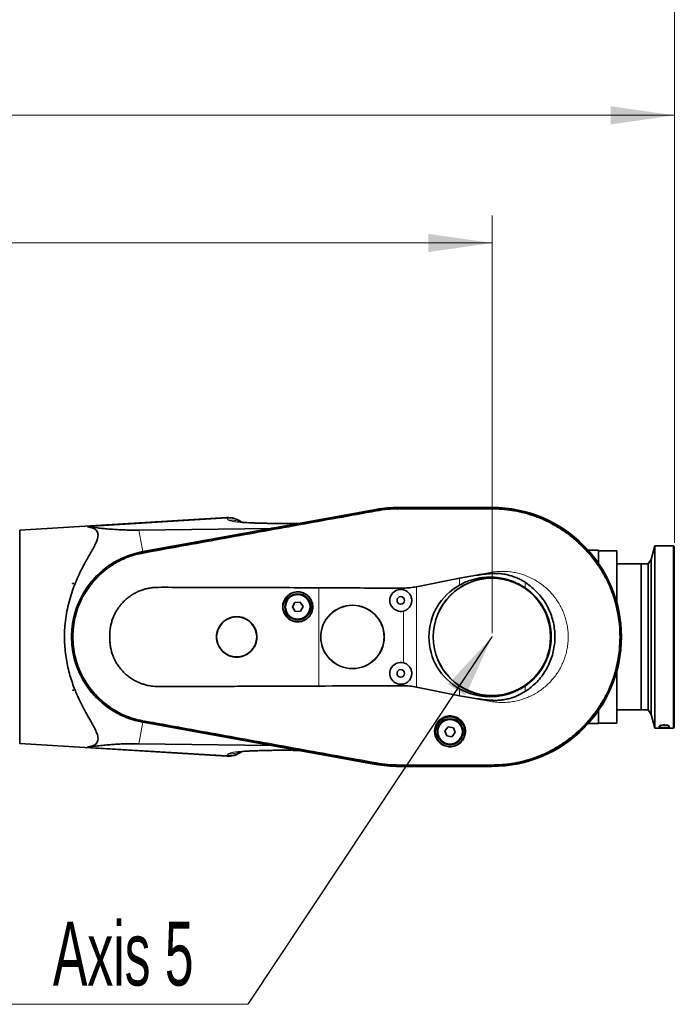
# Model space of a CAD drawing. Header units: millimetres. Extents: x 0 to 11920, y 0 to 8400.
# Tile 64 of 66: x 8724 to 9442, y 6761 to 7840. Entities that reach past the tile are written whole.
import ezdxf

# ---------------------------------------------------------------- set-up
doc = ezdxf.new("R2010")
doc.units = ezdxf.units.MM
doc.header["$LTSCALE"] = 20
doc.header["$PDSIZE"] = -1
doc.styles.add('SLDTEXTSTYLE0', font='TXT', dxfattribs={"width": 0.605})
doc.dimstyles.new('SLDDIMSTYLE0', dxfattribs={"dimtxt": 70, "dimasz": 70, "dimexe": 0, "dimexo": 0.0625, "dimgap": 17.5, "dimtad": 1, "dimdec": 1, "dimrnd": 1e-09, "dimzin": 12, "dimdsep": 46, "dimtxsty": 'SLDTEXTSTYLE0', "dimsah": 1, "dimcen": 0.09, "dimadec": 0, "dimazin": 3, "dimtfac": 1, "dimtofl": 0, "dimtmove": 0, "dimatfit": 3, "dimfxl": 1, "dimfrac": 2, "dimtolj": 1, "dimtzin": 12, "dimarcsym": 0})
doc.dimstyles.new('SLDDIMSTYLE1', dxfattribs={"dimtxt": 70, "dimasz": 70, "dimexe": 0, "dimexo": 0.0625, "dimgap": 17.5, "dimtad": 1, "dimdec": 0, "dimrnd": 1e-09, "dimzin": 12, "dimdsep": 46, "dimtxsty": 'SLDTEXTSTYLE0', "dimsah": 1, "dimcen": 0.09, "dimadec": 0, "dimazin": 3, "dimtfac": 1, "dimtofl": 0, "dimtmove": 0, "dimatfit": 3, "dimfxl": 1, "dimfrac": 2, "dimtolj": 1, "dimtzin": 12, "dimarcsym": 0})
doc.dimstyles.new('SLDDIMSTYLE2', dxfattribs={"dimtxt": 0.18, "dimasz": 70, "dimexe": 0, "dimexo": 0.0625, "dimgap": 0, "dimtad": 0, "dimtih": 1, "dimtoh": 1, "dimdec": 0, "dimrnd": 1e-09, "dimzin": 0, "dimdsep": 46, "dimtxsty": 'Standard', "dimsah": 1, "dimcen": 0.09, "dimadec": 0, "dimazin": 0, "dimtfac": 70, "dimtdec": 0, "dimtofl": 0, "dimtmove": 0, "dimatfit": 3, "dimfxl": 1, "dimfrac": 2, "dimtolj": 1, "dimtzin": 0, "dimarcsym": 0})

# ---------------------------------------------------------------- blocks, each defined once
blk = doc.blocks.new('_D_5')
at = {"color": 7, "linetype": 'Continuous', "lineweight": 0}
for p, q in [((7248.4, 7050.3), (7248.4, 7905.3)), ((9442.3, 7266.4), (9442.3, 7905.3)), ((7248.4, 7875.3), (9442.3, 7875.3))]:
    blk.add_line(p, q, dxfattribs=at)
at = {"color": 7, "linetype": 'Continuous', "lineweight": 18}
for centre, start, end in [((8345.8, 7929), 153.4349, 206.5651), ((8344.8, 7929), 333.4349, 26.5651)]:
    blk.add_arc(centre, 120.1, start, end, dxfattribs=at)
for points in [[(7248.4, 7875.3), (7318.4, 7865.3), (7318.4, 7885.3)], [(9442.3, 7875.3), (9372.3, 7885.3), (9372.3, 7865.3)]]:
    blk.add_solid(points, dxfattribs=at)
at = {"color": 7, "linetype": 'Continuous', "lineweight": 18, "insert": (8238.4, 7965.5), "char_height": 70, "attachment_point": 1, "style": 'SLDTEXTSTYLE0'}
blk.add_mtext('2194', dxfattribs=at)
blk = doc.blocks.new('_D_6')
at = {"color": 7, "linetype": 'Continuous', "lineweight": 0}
for p, q in [((7649.8, 6967.4), (7649.8, 7625.3)), ((9242.3, 7167.4), (9242.3, 7625.3)), ((9242.3, 7595.3), (7649.8, 7595.3))]:
    blk.add_line(p, q, dxfattribs=at)
at = {"color": 7, "linetype": 'Continuous', "lineweight": 18}
for points in [[(7649.8, 7595.3), (7719.8, 7585.3), (7719.8, 7605.3)], [(9242.3, 7595.3), (9172.3, 7605.3), (9172.3, 7585.3)]]:
    blk.add_solid(points, dxfattribs=at)
at = {"color": 7, "linetype": 'Continuous', "lineweight": 18, "insert": (8299, 7685.5), "char_height": 70, "attachment_point": 1, "style": 'SLDTEXTSTYLE0'}
blk.add_mtext('1592,5', dxfattribs=at)
blk = doc.blocks.new('_D_9')
at = {"color": 7, "linetype": 'Continuous', "lineweight": 0}
for p, q in [((7362.3, 7219.9), (7362.3, 7765.3)), ((9442.3, 7266.4), (9442.3, 7765.3)), ((9442.3, 7735.3), (7362.3, 7735.3))]:
    blk.add_line(p, q, dxfattribs=at)
at = {"color": 7, "linetype": 'Continuous', "lineweight": 18}
for points in [[(7362.3, 7735.3), (7432.3, 7725.3), (7432.3, 7745.3)], [(9442.3, 7735.3), (9372.3, 7745.3), (9372.3, 7725.3)]]:
    blk.add_solid(points, dxfattribs=at)
at = {"color": 7, "linetype": 'Continuous', "lineweight": 18, "insert": (8295.3, 7825.5), "char_height": 70, "attachment_point": 1, "style": 'SLDTEXTSTYLE0'}
blk.add_mtext('2080', dxfattribs=at)
blk = doc.blocks.new('SW_SYMBOL_MOD_CL')
at = {"color": 0, "linetype": 'Continuous', "lineweight": 0, "char_height": 15515, "attachment_point": 5, "style": 'SLDTEXTSTYLE0'}
for s, insert in [('C', (8000, 12000)), ('L', (12000, 6000))]:
    blk.add_mtext(s, dxfattribs=dict(at, insert=insert))
blk = doc.blocks.new('SW_NOTE_0_6')
at = {"color": 0, "linetype": 'Continuous', "lineweight": 0}
for p, q in [((-331.1, 0), (0, 0)), ((0, 0), (-331.1, 0)), ((-331.1, 0), (0, 0)), ((0, 0), (-331.1, 0)), ((-331.1, 0), (0, 0)), ((0, 0), (-331.1, 0))]:
    blk.add_line(p, q, dxfattribs=at)
at = {"color": 0, "linetype": 'Continuous', "lineweight": 0, "xscale": 0.004511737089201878, "yscale": 0.004511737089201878, "zscale": 0.004511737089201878}
blk.add_blockref('SW_SYMBOL_MOD_CL', (-330.8, 10.5), dxfattribs=at)
at = {"color": 0, "linetype": 'Continuous', "lineweight": 0, "insert": (-213.7, 90.6), "char_height": 70, "attachment_point": 1, "style": 'SLDTEXTSTYLE0'}
blk.add_mtext('Axis 5', dxfattribs=at)

msp = doc.modelspace()

# ---------------------------------------------------------------- linework, layer by layer
at = {"color": 7, "linetype": 'Continuous', "lineweight": 35}
for p, q in [((9115.18, 7303.14), (8859.16, 7256.88)), ((8859.17, 7256.77), (9115.01, 7303.02)), ((9115.14, 7302.25), (9115.15, 7302.25)), ((9242.25, 7305.39), (9140.25, 7305.39)), ((9140.25, 7305.29), (9242.25, 7305.29)), ((9140.25, 7304.5), (9140.26, 7304.5)), ((9242.24, 7304.5), (9242.25, 7304.5)), ((8950.93, 7294.25), (8724.25, 7280.39)), ((9023.71, 7287.69), (9027.96, 7287.83)), ((9029.66, 7287.77), (9027.96, 7287.83)), ((8724.25, 7280.39), (8724.25, 7046.39)), ((8854.89, 7280.47), (9000.05, 7282.42)), ((8859.3, 7256.03), (8859.32, 7256.03)), ((9359.25, 7258.39), (9347.79, 7258.39)), ((9359.25, 7258.39), (9359.25, 7243.86)), ((9379.25, 7257.89), (9359.25, 7257.89)), ((9379.25, 7257.89), (9379.25, 7200.74)), ((9420.75, 7263.39), (9416.71, 7248.32)), ((9441.25, 7263.39), (9420.75, 7263.39)), ((9420.75, 7263.39), (9420.75, 7063.39)), ((9442.25, 7262.39), (9441.25, 7263.39)), ((9441.25, 7063.39), (9441.25, 7263.39)), ((9442.25, 7262.39), (9442.25, 7064.39)), ((9416.71, 7248.32), (9413.75, 7243.39)), ((9416.71, 7248.32), (9416.71, 7078.46)), ((9405.75, 7243.39), (9379.25, 7243.39)), ((9413.75, 7243.39), (9405.75, 7243.39)), ((9405.75, 7083.39), (9405.75, 7243.39)), ((9413.75, 7243.39), (9413.75, 7083.39)), ((9159.42, 7218.44), (9206.68, 7227.93)), ((8782.3, 7221.72), (8782.3, 7221.89)), ((8783.66, 7221.89), (8782.3, 7221.72)), ((8782.38, 7221.89), (8782.3, 7221.72)), ((8782.3, 7221.89), (8782.38, 7221.89)), ((8782.38, 7221.89), (8783.66, 7221.89)), ((9026.21, 7201.3), (9023.48, 7196.21)), ((9031.98, 7201.48), (9026.21, 7201.3)), ((9035.02, 7196.57), (9031.98, 7201.48)), ((9023.48, 7196.21), (9026.52, 7191.3)), ((9026.52, 7191.3), (9032.29, 7191.48)), ((9032.29, 7191.48), (9035.02, 7196.57)), ((9379.25, 7126.04), (9379.25, 7068.89)), ((8782.3, 7105.06), (8783.66, 7104.89)), ((8782.3, 7104.89), (8782.3, 7105.06)), ((8782.3, 7105.06), (8782.38, 7104.89)), ((8782.38, 7104.89), (8782.3, 7104.89)), ((8782.38, 7104.89), (8783.66, 7104.89)), ((9206.68, 7098.84), (9159.42, 7108.34)), ((9359.25, 7082.92), (9359.25, 7068.39)), ((9379.25, 7083.39), (9405.75, 7083.39)), ((9405.75, 7083.39), (9413.75, 7083.39)), ((9413.75, 7083.39), (9416.71, 7078.46)), ((9416.71, 7078.46), (9420.75, 7063.39)), ((8859.15, 7069.91), (9114.8, 7023.67)), ((9115.01, 7023.76), (8859.17, 7070.01)), ((8859.31, 7070.75), (8859.3, 7070.75)), ((9194.24, 7064.8), (9190.56, 7060.36)), ((9199.93, 7063.84), (9194.24, 7064.8)), ((9201.94, 7058.42), (9199.93, 7063.84)), ((9347.79, 7068.39), (9359.25, 7068.39)), ((9359.25, 7068.89), (9379.25, 7068.89)), ((9420.75, 7063.39), (9441.25, 7063.39)), ((9425.76, 7065.63), (9425.75, 7065.58)), ((9425.75, 7064.76), (9425.75, 7065.58)), ((9441.25, 7063.39), (9442.25, 7064.39)), ((9190.56, 7060.36), (9192.57, 7054.94)), ((9192.57, 7054.94), (9198.26, 7053.98)), ((9198.26, 7053.98), (9201.94, 7058.42)), ((8724.25, 7046.39), (8950.94, 7032.53)), ((8999.9, 7044.37), (8854.88, 7046.31)), ((9023.32, 7039.04), (9023.73, 7039.03)), ((9029.56, 7039.01), (9027.96, 7038.95)), ((9115.15, 7024.53), (9115.14, 7024.53)), ((9140.26, 7022.29), (9140.25, 7022.29)), ((9242.25, 7021.49), (9140.25, 7021.49)), ((9140.25, 7021.39), (9242.25, 7021.39)), ((9242.25, 7022.28), (9242.24, 7022.28))]:
    msp.add_line(p, q, dxfattribs=at)
at = {"color": 8, "linetype": 'Continuous', "lineweight": 18}
for p, q in [((9115.15, 7302.25), (9115.01, 7303.02)), ((9115.33, 7301.24), (9115.14, 7302.25)), ((9140.25, 7304.5), (9140.25, 7305.29)), ((9140.25, 7303.47), (9140.26, 7304.5)), ((9242.24, 7304.5), (9242.25, 7303.47)), ((9242.25, 7304.5), (9242.25, 7305.29)), ((8951.51, 7293.47), (8798.49, 7284.17)), ((8953.43, 7291.55), (8951.51, 7293.47)), ((9000.05, 7282.42), (9029.66, 7287.77)), ((8854.89, 7280.47), (8859.16, 7256.88)), ((8859.3, 7256.03), (8859.17, 7256.77)), ((8859.49, 7255.01), (8859.32, 7256.03)), ((9206.68, 7220.29), (9206.68, 7227.93)), ((9278.49, 7223.35), (9278.49, 7217.28)), ((9052.25, 7109.5), (9052.25, 7217.27)), ((9145.06, 7215.06), (9145.06, 7216.91)), ((9159.42, 7218.44), (9159.42, 7108.34)), ((9145.06, 7135.06), (9145.06, 7191.72)), ((9145.06, 7109.86), (9145.06, 7111.72)), ((9206.68, 7098.84), (9206.68, 7106.49)), ((9278.49, 7109.51), (9278.49, 7103.43)), ((8859.49, 7071.77), (8859.31, 7070.75)), ((8854.88, 7046.31), (8859.15, 7069.91)), ((8859.3, 7070.75), (8859.17, 7070.01)), ((9425.75, 7064.76), (9427.45, 7066.44)), ((9425.75, 7065.58), (9426.23, 7066.04)), ((9435.06, 7066.43), (9436.75, 7064.76)), ((9436.28, 7066.04), (9436.75, 7065.58)), ((8951.51, 7033.31), (8798.49, 7042.61)), ((9029.56, 7039.01), (8999.9, 7044.37)), ((8951.51, 7033.31), (8953.43, 7035.23)), ((9115.15, 7024.53), (9115.01, 7023.76)), ((9115.33, 7025.54), (9115.14, 7024.53)), ((9140.25, 7023.31), (9140.26, 7022.29)), ((9140.25, 7022.29), (9140.25, 7021.49)), ((9242.25, 7023.31), (9242.24, 7022.28)), ((9242.25, 7022.28), (9242.25, 7021.49))]:
    msp.add_line(p, q, dxfattribs=at)
at = {"color": 7, "linetype": 'Continuous', "lineweight": 35, "flags": 128}
msp.add_lwpolyline([(9436.75, 7064.76), (9436.75, 7064.85), (9436.75, 7064.95), (9436.75, 7065.04), (9436.75, 7065.15), (9436.75, 7065.25), (9436.75, 7065.35), (9436.75, 7065.46), (9436.75, 7065.58)], dxfattribs=at)
at = {"color": 7, "linetype": 'Continuous', "lineweight": 35}
for centre, radius in [((9242.25, 7163.39), 64.48), ((9242.25, 7163.39), 64.33), ((9029.25, 7196.39), 16.25), ((9029.25, 7196.39), 14.25), ((9029.25, 7196.39), 13.5), ((9142.25, 7203.39), 4.15), ((9089.25, 7163.39), 34.78), ((9089.25, 7163.39), 34.7), ((8962.25, 7163.39), 22), ((9142.25, 7123.39), 4.15), ((9196.25, 7059.39), 16.25), ((9196.25, 7059.39), 14.25), ((9196.25, 7059.39), 13.5)]:
    msp.add_circle(centre, radius, dxfattribs=at)
at = {"color": 8, "linetype": 'Continuous', "lineweight": 18}
for centre in [(9029.25, 7196.39), (9196.25, 7059.39)]:
    msp.add_circle(centre, 13.85, dxfattribs=at)
at = {"color": 7, "linetype": 'Continuous', "lineweight": 35}
for centre, radius, start, end in [((9140.25, 7163.39), 141.9, 90, 100.2472), ((9140.25, 7164.39), 141, 90, 100.24369), ((9242.25, 7163.39), 142, 270, 90), ((9242.25, 7163.39), 141.9, 270, 90), ((8952.41, 7269.3), 25, 53.24506, 93.3864), ((8876.05, 7163.39), 95, 100.24369, 259.74928), ((8876.05, 7163.39), 94.9, 100.2472, 259.7528), ((9142.25, 7203.39), 12, 76.45651, 283.54349), ((9242.25, 7163.39), 64.94, 303.92106, 56.07894), ((9142.25, 7123.39), 12, 76.45651, 283.54349), ((8952.41, 7057.48), 25, 266.62755, 306.73991), ((9140.25, 7164.39), 143, 259.74928, 270), ((9140.25, 7163.39), 141.9, 259.7528, 270)]:
    msp.add_arc(centre, radius, start, end, dxfattribs=at)
at = {"color": 8, "linetype": 'Continuous', "lineweight": 18}
for centre, radius, start, end in [((8953.32, 7268.89), 24.65, 55.97174, 94.22761), ((8953.32, 7057.91), 24.67, 265.79075, 304.0398)]:
    msp.add_arc(centre, radius, start, end, dxfattribs=at)
at = {"color": 7, "linetype": 'Continuous', "lineweight": 35}
for centre, major_axis, ratio, start_param, end_param in [((9027.36, 7293.37), (-4.1, 5.06), 0.585928, 2.6685816, 2.8302501), ((9014.84, 7291.11), (15.85, 8.33), 0.1553295, 3.4379656, 3.5996341), ((9238.31, 7163.39), (65.19, 0), 0.9981738, 2.0773499, 4.2058354), ((9014.67, 7035.68), (15.84, -8.33), 0.1555134, 2.6834199, 2.8451771), ((9027.26, 7033.41), (4.1, 5.06), 0.5860411, 0.3112158, 0.472973)]:
    msp.add_ellipse(centre, major_axis=major_axis, ratio=ratio, start_param=start_param, end_param=end_param, dxfattribs=at)
for points, knots in [([(8859.32, 7256.03), (8862.6, 7256.63), (8869.18, 7257.81), (8879.03, 7259.6), (8892.18, 7261.98), (8908.61, 7264.94), (8934.9, 7269.69), (8967.76, 7275.62), (9007.2, 7282.75), (9040.06, 7288.68), (9066.35, 7293.43), (9082.78, 7296.4), (9095.85, 7298.76), (9105.54, 7300.51), (9111.94, 7301.67), (9115.14, 7302.25)], [0, 0, 0, 0, 0.038538, 0.0770752, 0.115613, 0.1926874, 0.2697618, 0.4239107, 0.5780596, 0.7322085, 0.8092829, 0.8863573, 0.9248946, 0.9624473, 1, 1, 1, 1]), ([(9115.15, 7302.25), (9118.44, 7302.77), (9124.24, 7303.69), (9132.63, 7304.37), (9137.71, 7304.45), (9140.25, 7304.5)], [0, 0, 0, 0, 0.39660071, 0.69786229, 1, 1, 1, 1]), ([(9140.26, 7304.5), (9143.59, 7304.49), (9150.26, 7304.49), (9163.6, 7304.5), (9180.28, 7304.49), (9200.61, 7304.49), (9217.77, 7304.5), (9231.75, 7304.49), (9238.75, 7304.5), (9242.24, 7304.5)], [0, 0, 0, 0, 0.0980979, 0.1961937, 0.3923851, 0.5885765, 0.7942879, 0.8971434, 1, 1, 1, 1]), ([(9242.25, 7304.5), (9245.62, 7304.43), (9252.35, 7304.29), (9262.41, 7303.16), (9272.38, 7301.37), (9282.19, 7298.85), (9291.79, 7295.64), (9301.14, 7291.75), (9310.19, 7287.2), (9318.89, 7282.01), (9327.19, 7276.22), (9335.05, 7269.84), (9342.45, 7262.92), (9349.32, 7255.48), (9355.64, 7247.57), (9361.38, 7239.23), (9366.51, 7230.5), (9371, 7221.42), (9374.83, 7212.05), (9377.97, 7202.42), (9380.42, 7192.6), (9382.16, 7182.62), (9383.18, 7172.54), (9383.47, 7162.42), (9383.04, 7152.31), (9381.88, 7142.25), (9380.01, 7132.29), (9377.43, 7122.5), (9374.15, 7112.92), (9370.19, 7103.6), (9365.58, 7094.58), (9360.33, 7085.92), (9354.48, 7077.66), (9348.05, 7069.84), (9341.07, 7062.5), (9333.59, 7055.68), (9325.63, 7049.41), (9317.25, 7043.73), (9308.49, 7038.66), (9299.38, 7034.24), (9289.98, 7030.47), (9280.33, 7027.4), (9270.49, 7025.02), (9260.83, 7023.41), (9251.4, 7022.46), (9245.3, 7022.34), (9242.25, 7022.28)], [0, 0, 0, 0, 0.0227723, 0.0456013, 0.0684304, 0.0912596, 0.1140888, 0.1369176, 0.1597465, 0.1825754, 0.2054044, 0.2282333, 0.2510622, 0.2738911, 0.29672, 0.319549, 0.3423779, 0.3652068, 0.3880357, 0.4108646, 0.4336935, 0.4565225, 0.4793514, 0.5021803, 0.5250092, 0.5478381, 0.5706671, 0.593496, 0.6163249, 0.6391538, 0.6619827, 0.6848117, 0.7076406, 0.7304695, 0.7532984, 0.7761273, 0.7989562, 0.8217852, 0.8446142, 0.867443, 0.8902719, 0.9131011, 0.9359304, 0.9587007, 0.9793513, 1, 1, 1, 1]), ([(9023.71, 7287.76), (9022.75, 7287.74), (9019.2, 7287.66), (9013.57, 7287.64), (9007.03, 7287.67), (9001.34, 7287.78), (8996.01, 7287.92), (8990.84, 7288.03), (8985.88, 7288.16), (8981.38, 7288.3), (8977.22, 7288.47), (8973.38, 7288.67), (8970.33, 7288.89), (8967.99, 7289.11), (8966.3, 7289.31), (8965.27, 7289.45), (8964.74, 7289.54), (8964.68, 7289.54), (8964.65, 7289.54)], [0, 0, 0, 0, 0.0354511, 0.1321713, 0.2210794, 0.3020437, 0.3757689, 0.4584586, 0.5314567, 0.6009834, 0.6707245, 0.7406671, 0.8117432, 0.8600694, 0.907455, 0.9491423, 0.9764745, 1, 1, 1, 1]), ([(8798.49, 7042.61), (8799.89, 7042.84), (8802.42, 7043.25), (8805.44, 7044.42), (8807.73, 7045.88), (8809.37, 7047.77), (8810.19, 7050.14), (8810.24, 7052.92), (8809.49, 7056.38), (8807.79, 7060.59), (8805.25, 7065.56), (8801.9, 7071.49), (8797.92, 7078.49), (8793.44, 7086.72), (8789.01, 7095.56), (8785.14, 7104.34), (8781.94, 7112.94), (8779.32, 7121.2), (8777.11, 7129.76), (8775.34, 7138.61), (8774.12, 7147.71), (8773.44, 7156.97), (8773.32, 7166.3), (8773.8, 7176.14), (8775.03, 7186.39), (8777.05, 7196.92), (8779.68, 7206.98), (8782.86, 7216.5), (8786.44, 7225.48), (8790.32, 7233.95), (8794.13, 7241.44), (8797.78, 7248.01), (8801.11, 7253.8), (8804.21, 7259.25), (8806.89, 7264.31), (8808.8, 7268.56), (8809.9, 7272.05), (8810.3, 7274.87), (8810.04, 7277.36), (8809.03, 7279.46), (8807.38, 7281.17), (8805.06, 7282.55), (8802.1, 7283.59), (8799.7, 7283.98), (8798.49, 7284.17)], [0, 0, 0, 0, 0.0229794, 0.0414541, 0.0599667, 0.078406, 0.097017, 0.1157135, 0.1343442, 0.1582577, 0.1822699, 0.2062487, 0.237725, 0.2693177, 0.3009082, 0.3323814, 0.3573377, 0.3823758, 0.4073969, 0.4323298, 0.4574349, 0.4826538, 0.5078683, 0.5329675, 0.5625868, 0.5922991, 0.6219376, 0.6507853, 0.6797371, 0.7087117, 0.7375905, 0.761244, 0.7850268, 0.8087928, 0.8324516, 0.8560006, 0.8734025, 0.8908489, 0.9082263, 0.9256493, 0.943141, 0.9605889, 0.9802897, 1, 1, 1, 1]), ([(8798.49, 7284.17), (8802.13, 7283.73), (8807.59, 7283.05), (8815.52, 7282.24), (8822.36, 7281.63), (8828.93, 7281.15), (8835.17, 7280.81), (8840.63, 7280.59), (8845.91, 7280.46), (8850.89, 7280.43), (8853.56, 7280.45), (8854.89, 7280.47)], [0, 0, 0, 0, 0.2430467, 0.3650213, 0.4869789, 0.6418182, 0.7199882, 0.7981332, 0.898031, 0.9490266, 1, 1, 1, 1]), ([(8859.3, 7070.75), (8857.66, 7071.07), (8854.36, 7071.72), (8848.6, 7073.27), (8842.06, 7075.49), (8834.88, 7078.62), (8827.98, 7082.33), (8821.42, 7086.6), (8815.23, 7091.41), (8809.46, 7096.71), (8804.16, 7102.47), (8798.79, 7109.37), (8793.62, 7117.56), (8789, 7127.1), (8785.77, 7136.24), (8783.69, 7144.73), (8782.46, 7152.47), (8781.88, 7160.28), (8781.94, 7168.11), (8782.66, 7175.91), (8784.18, 7184.53), (8786.8, 7193.85), (8790.78, 7203.67), (8795.39, 7212.19), (8800.3, 7219.43), (8805.21, 7225.53), (8810.62, 7231.2), (8816.47, 7236.4), (8822.74, 7241.1), (8830.16, 7245.76), (8838.88, 7250.07), (8848.89, 7253.79), (8855.84, 7255.28), (8859.3, 7256.03)], [0, 0, 0, 0, 0.0192254, 0.0384531, 0.0683233, 0.0981934, 0.1280636, 0.1579337, 0.1877999, 0.217666, 0.247532, 0.2773981, 0.3177406, 0.3582119, 0.3985546, 0.4284255, 0.4582964, 0.4881673, 0.5180382, 0.5478993, 0.5777605, 0.6180988, 0.6585656, 0.6989039, 0.7287775, 0.7586511, 0.7885157, 0.8183804, 0.848245, 0.8781096, 0.9186985, 0.9594177, 1, 1, 1, 1]), ([(9206.68, 7227.93), (9212.16, 7228.9), (9220.39, 7230.35), (9231.45, 7231.83), (9238.7, 7232.64), (9244.9, 7233.04), (9250.09, 7232.93), (9255.28, 7232.31), (9260.33, 7231.28), (9265.14, 7229.86), (9269.73, 7228.08), (9274.21, 7225.95), (9277.06, 7224.21), (9278.49, 7223.35)], [0, 0, 0, 0, 0.2258396, 0.3390456, 0.4522373, 0.5215445, 0.5908048, 0.6620693, 0.7333342, 0.7991181, 0.8649046, 0.9324516, 1, 1, 1, 1]), ([(9206.68, 7220.29), (9208.5, 7221.24), (9212.14, 7223.13), (9217.76, 7225.28), (9223.38, 7226.94), (9229.01, 7228.09), (9234.77, 7228.78), (9240.59, 7228.99), (9246.38, 7228.71), (9252.15, 7227.95), (9257.9, 7226.69), (9264.33, 7224.67), (9271.33, 7221.72), (9276.09, 7218.76), (9278.49, 7217.28)], [0, 0, 0, 0, 0.0812517, 0.1631612, 0.2384801, 0.3137993, 0.3912537, 0.4687081, 0.544911, 0.6211134, 0.6995481, 0.7779821, 0.8881438, 1, 1, 1, 1]), ([(9278.49, 7223.35), (9281.08, 7221.55), (9285.86, 7218.23), (9292.01, 7212.32), (9297.19, 7206.2), (9301.65, 7199.52), (9305.31, 7192.38), (9308.15, 7184.88), (9310.14, 7177.12), (9311.23, 7169.18), (9311.44, 7161.17), (9310.75, 7153.19), (9309.15, 7145.35), (9306.69, 7137.72), (9303.4, 7130.42), (9299.29, 7123.54), (9294.45, 7117.15), (9289.25, 7111.7), (9283.91, 7107.1), (9280.3, 7104.65), (9278.49, 7103.43)], [0, 0, 0, 0, 0.0662608, 0.1224088, 0.1787369, 0.2348862, 0.290981, 0.3472557, 0.4033514, 0.4593554, 0.5155364, 0.5715375, 0.6275563, 0.6837525, 0.7397695, 0.7958322, 0.8520733, 0.9081351, 0.9540676, 1, 1, 1, 1]), ([(9052.25, 7217.27), (9040.11, 7217.32), (9015.82, 7217.41), (8979.4, 7217.53), (8943, 7217.61), (8913.65, 7217.71), (8891.33, 7217.69), (8879.61, 7217.86), (8871.45, 7217.64), (8866.88, 7217.08), (8862.43, 7216.04), (8858.12, 7214.73), (8853.92, 7213.04), (8849.85, 7210.99), (8845.97, 7208.59), (8842.35, 7205.89), (8838.96, 7202.9), (8835.81, 7199.6), (8832.98, 7196.05), (8830.5, 7192.31), (8828.36, 7188.39), (8826.56, 7184.24), (8825.14, 7180.01), (8824.12, 7175.76), (8823.21, 7170.09), (8822.89, 7164.13), (8823.15, 7157.99), (8823.73, 7153.11), (8824.73, 7148.26), (8826.16, 7143.58), (8827.99, 7139.16), (8830.19, 7134.98), (8832.79, 7130.98), (8835.68, 7127.34), (8838.74, 7124.1), (8841.94, 7121.22), (8845.4, 7118.59), (8849.1, 7116.23), (8853.01, 7114.17), (8857.08, 7112.42), (8861.3, 7111.04), (8866.36, 7109.78), (8872.32, 7109.05), (8881.4, 7108.96), (8897.16, 7109.11), (8919.65, 7109.08), (8946.37, 7109.17), (8972.95, 7109.23), (9008.19, 7109.33), (9034.62, 7109.43), (9052.25, 7109.5)], [0, 0, 0, 0, 0.0696144, 0.1392437, 0.2088588, 0.2784756, 0.3078202, 0.3371707, 0.3459869, 0.3548526, 0.3636737, 0.3722845, 0.3808946, 0.3897556, 0.3986162, 0.4072273, 0.4158385, 0.4247055, 0.4335724, 0.4420676, 0.4505623, 0.459326, 0.4680893, 0.4762326, 0.4843774, 0.501029, 0.5103189, 0.5196072, 0.529177, 0.5387452, 0.5477135, 0.5566817, 0.5659664, 0.5752518, 0.5834679, 0.5916843, 0.6001217, 0.6085592, 0.617065, 0.6256274, 0.6341342, 0.6426966, 0.6556658, 0.6686703, 0.6949768, 0.7464353, 0.7979129, 0.8484173, 0.8989298, 1, 1, 1, 1]), ([(9045.76, 7196.39), (9045.72, 7197.32), (9045.62, 7199.17), (9044.9, 7201.88), (9043.76, 7204.43), (9042.21, 7206.75), (9040.28, 7208.78), (9038.05, 7210.46), (9035.56, 7211.73), (9032.9, 7212.57), (9030.13, 7212.95), (9027.34, 7212.86), (9024.6, 7212.3), (9021.99, 7211.3), (9019.6, 7209.87), (9017.47, 7208.06), (9015.68, 7205.91), (9014.27, 7203.49), (9013.3, 7200.88), (9012.77, 7198.13), (9012.71, 7195.34), (9013.12, 7192.57), (9013.99, 7189.92), (9015.29, 7187.45), (9017, 7185.23), (9019.04, 7183.33), (9021.38, 7181.8), (9023.94, 7180.68), (9026.65, 7180.01), (9029.44, 7179.8), (9032.22, 7180.07), (9034.92, 7180.8), (9037.45, 7181.97), (9039.76, 7183.55), (9041.76, 7185.5), (9043.42, 7187.75), (9044.65, 7190.25), (9045.57, 7193.14), (9045.69, 7195.23), (9045.76, 7196.39)], [0, 0, 0, 0, 0.0268526, 0.0537052, 0.0805579, 0.1074105, 0.134261, 0.1611114, 0.1879575, 0.2148036, 0.2416459, 0.2684883, 0.2953297, 0.3221712, 0.349015, 0.3758588, 0.4027061, 0.4295534, 0.4564031, 0.4832528, 0.5101034, 0.5369539, 0.5638045, 0.5906551, 0.6175055, 0.6443559, 0.6712051, 0.6980543, 0.7249005, 0.7517467, 0.7785896, 0.8054324, 0.8322738, 0.8591152, 0.8859584, 0.9128017, 0.9396491, 0.9664966, 1, 1, 1, 1]), ([(9052.25, 7217.27), (9076.53, 7217.13), (9107.47, 7216.94), (9138.41, 7216.91), (9145.06, 7216.91)], [0, 0, 0, 0, 0.7848966, 1, 1, 1, 1]), ([(9145.06, 7216.91), (9147.46, 7216.98), (9152.29, 7217.11), (9157.04, 7217.99), (9159.42, 7218.44)], [0, 0, 0, 0, 0.4969077, 1, 1, 1, 1]), ([(9145.06, 7215.06), (9145.89, 7214.8), (9148.01, 7214.14), (9150.94, 7211.98), (9153.3, 7208.64), (9154.41, 7204.68), (9154.15, 7200.59), (9152.56, 7196.8), (9149.8, 7193.77), (9147.06, 7192.27), (9145.41, 7191.82), (9145.06, 7191.72)], [0, 0, 0, 0, 0.0815291, 0.2076969, 0.3340294, 0.4604223, 0.5867061, 0.7129312, 0.8392577, 0.9656547, 1, 1, 1, 1]), ([(8984.43, 7163.39), (8984.37, 7164.63), (8984.24, 7167.12), (8983.28, 7170.75), (8981.75, 7174.17), (8979.66, 7177.29), (8977.08, 7180), (8974.09, 7182.25), (8970.75, 7183.96), (8967.18, 7185.1), (8963.47, 7185.6), (8959.73, 7185.49), (8956.05, 7184.74), (8952.56, 7183.39), (8949.34, 7181.47), (8946.48, 7179.04), (8944.09, 7176.15), (8942.19, 7172.92), (8940.89, 7169.4), (8940.18, 7165.72), (8940.1, 7161.98), (8940.65, 7158.27), (8941.82, 7154.72), (8943.56, 7151.4), (8945.84, 7148.43), (8948.58, 7145.88), (8951.71, 7143.83), (8955.15, 7142.32), (8958.79, 7141.43), (8962.52, 7141.14), (8966.26, 7141.5), (8969.88, 7142.47), (8973.28, 7144.05), (8976.37, 7146.17), (8979.06, 7148.78), (8981.28, 7151.8), (8982.94, 7155.15), (8984.17, 7159.03), (8984.34, 7161.83), (8984.43, 7163.39)], [0, 0, 0, 0, 0.0268383, 0.0536767, 0.080515, 0.1073534, 0.1341921, 0.1610308, 0.1878726, 0.2147144, 0.2415641, 0.2684139, 0.2952749, 0.3221359, 0.3490046, 0.3758732, 0.4027372, 0.4296011, 0.4564467, 0.4832923, 0.5101171, 0.5369419, 0.5637596, 0.5905774, 0.6174078, 0.6442383, 0.6710905, 0.6979428, 0.7248097, 0.7516767, 0.7785439, 0.8054111, 0.8322687, 0.8591262, 0.885973, 0.9128198, 0.9396603, 0.9665007, 1, 1, 1, 1]), ([(9145.06, 7135.06), (9145.89, 7134.8), (9148.01, 7134.14), (9150.94, 7131.98), (9153.3, 7128.64), (9154.41, 7124.68), (9154.15, 7120.59), (9152.56, 7116.8), (9149.8, 7113.77), (9147.06, 7112.27), (9145.41, 7111.82), (9145.06, 7111.72)], [0, 0, 0, 0, 0.0815291, 0.2076969, 0.3340294, 0.4604223, 0.5867061, 0.7129312, 0.8392577, 0.9656547, 1, 1, 1, 1]), ([(9145.06, 7109.86), (9134.29, 7109.84), (9103.36, 7109.77), (9072.42, 7109.61), (9052.25, 7109.5)], [0, 0, 0, 0, 0.3481024, 1, 1, 1, 1]), ([(9159.42, 7108.34), (9157.07, 7108.78), (9152.32, 7109.66), (9147.49, 7109.8), (9145.06, 7109.86)], [0, 0, 0, 0, 0.4970267, 1, 1, 1, 1]), ([(9278.49, 7109.51), (9276.95, 7108.52), (9273.87, 7106.55), (9268.93, 7104.07), (9263.77, 7101.94), (9258.37, 7100.23), (9252.8, 7098.96), (9247.11, 7098.14), (9241.39, 7097.8), (9235.62, 7097.94), (9229.83, 7098.55), (9222.96, 7099.9), (9215.08, 7102.27), (9209.5, 7105.07), (9206.68, 7106.49)], [0, 0, 0, 0, 0.0723011, 0.1450788, 0.2192006, 0.2933231, 0.3695173, 0.445712, 0.521261, 0.5968103, 0.6745133, 0.7522161, 0.8749621, 1, 1, 1, 1]), ([(9278.49, 7103.43), (9275.88, 7101.9), (9271.94, 7099.6), (9266.27, 7097.33), (9261.72, 7095.86), (9256.9, 7094.75), (9251.8, 7094), (9246.6, 7093.72), (9240.19, 7093.98), (9232.64, 7094.78), (9221.07, 7096.32), (9212.44, 7097.83), (9206.68, 7098.84)], [0, 0, 0, 0, 0.1220817, 0.1845363, 0.2469887, 0.3157705, 0.3845529, 0.4554679, 0.5264152, 0.6445834, 0.7627865, 1, 1, 1, 1]), ([(9213.16, 7059.39), (9213.12, 7060.58), (9213.04, 7063), (9211.98, 7066.38), (9210.33, 7069.42), (9208.27, 7071.9), (9205.79, 7073.93), (9203.17, 7075.38), (9200.36, 7076.33), (9197.63, 7076.78), (9194.89, 7076.77), (9192.31, 7076.36), (9189.82, 7075.56), (9187.52, 7074.41), (9185.41, 7072.92), (9183.52, 7071.1), (9181.92, 7068.98), (9180.63, 7066.56), (9179.74, 7063.9), (9179.29, 7061.01), (9179.34, 7057.99), (9179.97, 7054.93), (9181.19, 7051.95), (9182.98, 7049.23), (9185.3, 7046.85), (9187.93, 7045.05), (9190.82, 7043.78), (9193.62, 7043.1), (9196.39, 7042.91), (9198.92, 7043.13), (9201.35, 7043.7), (9203.59, 7044.59), (9205.71, 7045.79), (9207.68, 7047.33), (9209.45, 7049.19), (9210.99, 7051.42), (9212.19, 7053.97), (9212.96, 7056.68), (9213.1, 7058.52), (9213.16, 7059.39)], [0, 0, 0, 0, 0.0355717, 0.0725227, 0.1033147, 0.1352083, 0.1628267, 0.1914486, 0.216096, 0.2415718, 0.2644937, 0.2881034, 0.3106902, 0.3338887, 0.3573367, 0.3813732, 0.406668, 0.4325721, 0.4604124, 0.4889292, 0.5193804, 0.5506346, 0.5824906, 0.6153426, 0.6458124, 0.6774457, 0.7038306, 0.7312674, 0.7537855, 0.7770481, 0.7982391, 0.8199904, 0.8423076, 0.8651418, 0.8902336, 0.9158894, 0.9444709, 0.9737421, 1, 1, 1, 1]), ([(9115.14, 7024.53), (9111.86, 7025.13), (9105.29, 7026.32), (9092.14, 7028.69), (9069.15, 7032.85), (9036.29, 7038.78), (8996.87, 7045.9), (8964.01, 7051.83), (8937.73, 7056.58), (8918.01, 7060.14), (8901.59, 7063.11), (8888.44, 7065.48), (8878.66, 7067.25), (8868.95, 7069.01), (8862.53, 7070.17), (8859.31, 7070.75)], [0, 0, 0, 0, 0.038528, 0.0770553, 0.15411, 0.3082194, 0.4623287, 0.6164381, 0.6934928, 0.7705474, 0.8476021, 0.8861295, 0.9246574, 0.9623285, 1, 1, 1, 1]), ([(9425.75, 7064.76), (9425.77, 7064.7), (9425.83, 7064.55), (9426.43, 7064.34), (9427.6, 7064.16), (9429.19, 7064.05), (9431.03, 7064.01), (9432.93, 7064.03), (9434.64, 7064.13), (9435.94, 7064.31), (9436.65, 7064.53), (9436.72, 7064.69), (9436.75, 7064.76)], [0, 0, 0, 0, 0.0638241, 0.1668358, 0.2709923, 0.3776384, 0.4869356, 0.5979726, 0.7092465, 0.8191286, 0.9263899, 1, 1, 1, 1]), ([(9436.75, 7065.58), (9436.75, 7065.59), (9436.74, 7065.74), (9436.45, 7066.01), (9435.5, 7066.37), (9434.08, 7066.66), (9432.33, 7066.83), (9430.43, 7066.84), (9428.6, 7066.69), (9427.11, 7066.4), (9426.17, 7066.09), (9426.01, 7065.89), (9425.96, 7065.82)], [0, 0, 0, 0, 0.017808, 0.1285993, 0.2397145, 0.3529841, 0.4691881, 0.5878217, 0.7074912, 0.8264507, 0.9430954, 1, 1, 1, 1]), ([(8854.88, 7046.31), (8852.7, 7046.33), (8848.29, 7046.36), (8842.34, 7046.24), (8836.78, 7046.05), (8831.63, 7045.78), (8825.9, 7045.42), (8819.72, 7044.93), (8812.69, 7044.26), (8805.59, 7043.49), (8800.86, 7042.9), (8798.49, 7042.61)], [0, 0, 0, 0, 0.08399137, 0.16958689, 0.25379648, 0.3381598, 0.42247931, 0.55218737, 0.68192958, 0.84085953, 1, 1, 1, 1]), ([(8964.58, 7037.21), (8964.62, 7037.22), (8964.71, 7037.22), (8965.67, 7037.38), (8967.19, 7037.58), (8969.43, 7037.82), (8972.62, 7038.08), (8976.9, 7038.33), (8982.35, 7038.55), (8988.14, 7038.71), (8993.95, 7038.83), (8999.46, 7038.97), (9004.99, 7039.09), (9010.67, 7039.14), (9016.25, 7039.14), (9020.25, 7039.09), (9022.26, 7039.06)], [0, 0, 0, 0, 0.03460971, 0.06756459, 0.10933617, 0.16484064, 0.23336505, 0.31418964, 0.40822528, 0.51496141, 0.59307729, 0.67745015, 0.76882224, 0.84242559, 0.92059324, 1, 1, 1, 1]), ([(9027.96, 7038.95), (9027.11, 7038.93), (9025.87, 7038.9), (9024.68, 7038.99), (9024.3, 7039.02)], [0, 0, 0, 0, 0.6814646, 1, 1, 1, 1]), ([(9140.25, 7022.29), (9136.92, 7022.35), (9131.04, 7022.48), (9122.67, 7023.3), (9117.66, 7024.12), (9115.15, 7024.53)], [0, 0, 0, 0, 0.3965945, 0.6978594, 1, 1, 1, 1]), ([(9242.24, 7022.28), (9238.91, 7022.28), (9232.24, 7022.29), (9218.9, 7022.28), (9202.22, 7022.29), (9181.89, 7022.29), (9164.73, 7022.28), (9150.75, 7022.29), (9143.75, 7022.29), (9140.26, 7022.29)], [0, 0, 0, 0, 0.0981103, 0.1962189, 0.3924364, 0.5886533, 0.7943265, 0.8971633, 1, 1, 1, 1])]:
    msp.add_open_spline(points, degree=3, knots=knots, dxfattribs=at)
at = {"color": 8, "linetype": 'Continuous', "lineweight": 18}
for points, knots in [([(8859.49, 7255.01), (8873.7, 7257.58), (8902.13, 7262.71), (8944.77, 7270.42), (8987.41, 7278.12), (9030.05, 7285.83), (9072.69, 7293.53), (9101.12, 7298.67), (9115.33, 7301.24)], [0, 0, 0, 0, 0.1666668, 0.3333334, 0.5000001, 0.6666667, 0.8333334, 1, 1, 1, 1]), ([(9140.25, 7303.47), (9148.75, 7303.47), (9165.75, 7303.47), (9191.25, 7303.47), (9216.75, 7303.47), (9233.75, 7303.47), (9242.25, 7303.47)], [0, 0, 0, 0, 0.25, 0.5, 0.75, 1, 1, 1, 1]), ([(9242.25, 7303.47), (9245.93, 7303.39), (9253.28, 7303.22), (9264.23, 7301.87), (9275.04, 7299.73), (9285.66, 7296.73), (9296.84, 7292.59), (9308.43, 7287.1), (9320.24, 7280.02), (9331.29, 7271.82), (9341.48, 7262.58), (9350.72, 7252.39), (9358.92, 7241.33), (9365.99, 7229.52), (9371.87, 7217.1), (9376.51, 7204.13), (9379.87, 7190.72), (9381.89, 7177.03), (9382.55, 7163.26), (9381.87, 7149.53), (9379.84, 7135.92), (9376.49, 7122.57), (9371.84, 7109.62), (9365.96, 7097.19), (9358.87, 7085.39), (9350.67, 7074.33), (9341.43, 7064.16), (9331.23, 7054.91), (9320.17, 7046.71), (9308.38, 7039.64), (9296.77, 7034.16), (9285.58, 7030.03), (9274.97, 7027.04), (9264.19, 7024.91), (9253.27, 7023.56), (9245.93, 7023.39), (9242.25, 7023.31)], [0, 0, 0, 0, 0.0251071, 0.0500843, 0.0750915, 0.1002367, 0.1252452, 0.1563424, 0.1875423, 0.218944, 0.2500882, 0.2812048, 0.3125765, 0.3438279, 0.3749199, 0.4061523, 0.4376119, 0.4690532, 0.5003569, 0.5314522, 0.5626516, 0.5940532, 0.6251973, 0.6563142, 0.6876863, 0.7189373, 0.7500293, 0.7812618, 0.8126462, 0.843771, 0.874905, 0.9000214, 0.9250747, 0.9499876, 0.9749113, 1, 1, 1, 1]), ([(8951.51, 7293.47), (8951.28, 7293.75), (8950.92, 7294.21), (8950.93, 7294.19), (8950.94, 7294.18)], [0, 0, 0, 0, 0.6105884, 1, 1, 1, 1]), ([(8953.43, 7291.55), (8955.19, 7291.55), (8958.71, 7291.56), (8962.57, 7290.74), (8964.44, 7289.78), (8964.74, 7289.62)], [0, 0, 0, 0, 0.4555842, 0.9111684, 1, 1, 1, 1]), ([(9027.96, 7287.83), (9025.59, 7287.78), (9020.79, 7287.66), (9013.8, 7287.6), (9007.04, 7287.62), (9000.56, 7287.72), (8994.41, 7287.89), (8988.34, 7288.01), (8982.94, 7288.15), (8978.39, 7288.29), (8974.37, 7288.45), (8970.56, 7288.64), (8966.99, 7288.88), (8963.81, 7289.16), (8961.11, 7289.47), (8958.82, 7289.81), (8956.54, 7290.24), (8954.49, 7290.81), (8953.78, 7291.3), (8953.43, 7291.55)], [0, 0, 0, 0, 0.0682552, 0.1383942, 0.2109718, 0.2809278, 0.3528166, 0.4247239, 0.4868278, 0.5385419, 0.58628, 0.6349234, 0.6858126, 0.7348145, 0.7795168, 0.8232529, 0.866275, 0.9338638, 1, 1, 1, 1]), ([(8859.49, 7071.77), (8855.95, 7072.54), (8848.87, 7074.07), (8838.71, 7077.9), (8829.06, 7082.78), (8820.06, 7088.76), (8811.8, 7095.73), (8804.41, 7103.62), (8797.98, 7112.3), (8792.6, 7121.67), (8788.34, 7131.61), (8785.25, 7141.96), (8783.38, 7152.61), (8782.76, 7163.4), (8783.38, 7174.19), (8785.25, 7184.83), (8788.34, 7195.19), (8792.61, 7205.12), (8797.99, 7214.49), (8804.43, 7223.18), (8811.82, 7231.06), (8820.07, 7238.04), (8828.33, 7243.51), (8836.3, 7247.7), (8843.79, 7250.84), (8851.53, 7253.36), (8856.83, 7254.46), (8859.49, 7255.01)], [0, 0, 0, 0, 0.0419282, 0.0838063, 0.1253057, 0.1668857, 0.2087073, 0.2501872, 0.2917991, 0.3335996, 0.3750677, 0.4167141, 0.4584884, 0.499949, 0.5416306, 0.5833738, 0.6248316, 0.6665497, 0.7082565, 0.7497155, 0.7914889, 0.8331363, 0.8746015, 0.9059318, 0.9373259, 0.9686066, 1, 1, 1, 1]), ([(9206.68, 7227.93), (9208.35, 7228.25), (9217.52, 7229.99), (9229.21, 7232.24), (9241.79, 7234.41), (9249.43, 7235.26), (9256.6, 7235.34), (9263.19, 7234.69), (9269.24, 7233.62), (9275.24, 7232.01), (9281.08, 7229.9), (9286.66, 7227.32), (9292.02, 7224.29), (9297.15, 7220.79), (9301.95, 7216.86), (9306.35, 7212.58), (9310.36, 7207.96), (9314.01, 7202.96), (9317.19, 7197.69), (9319.88, 7192.24), (9322.09, 7186.6), (9323.83, 7180.74), (9325.06, 7174.77), (9325.76, 7168.8), (9325.97, 7162.81), (9325.66, 7156.77), (9324.85, 7150.78), (9323.54, 7144.95), (9321.77, 7139.26), (9319.5, 7133.68), (9316.76, 7128.31), (9313.61, 7123.23), (9310.04, 7118.42), (9306.05, 7113.88), (9301.68, 7109.68), (9297, 7105.89), (9292.01, 7102.48), (9286.7, 7099.47), (9281.14, 7096.91), (9275.41, 7094.83), (9269.52, 7093.22), (9263.45, 7092.12), (9256.86, 7091.45), (9249.82, 7091.5), (9242.42, 7092.27), (9230.07, 7094.35), (9218.18, 7096.67), (9208.72, 7098.46), (9206.68, 7098.84)], [0, 0, 0, 0, 0.01587185, 0.08721156, 0.11117342, 0.13513825, 0.1590181, 0.1779663, 0.19691395, 0.21640537, 0.23589659, 0.25484652, 0.27379642, 0.29330188, 0.31280691, 0.33163862, 0.3504704, 0.36986188, 0.38925333, 0.40785671, 0.42645986, 0.44561513, 0.46477043, 0.48318676, 0.5016034, 0.5205586, 0.53951367, 0.55784564, 0.57617747, 0.59503625, 0.61389518, 0.63232224, 0.65074958, 0.66970134, 0.68865302, 0.70726933, 0.72588601, 0.74503119, 0.76417642, 0.78300913, 0.801842, 0.82121039, 0.84057944, 0.86367571, 0.88684914, 0.9100173, 0.98063296, 1, 1, 1, 1]), ([(9115.33, 7025.54), (9101.12, 7028.11), (9072.69, 7033.25), (9030.05, 7040.95), (8987.41, 7048.66), (8944.77, 7056.36), (8902.13, 7064.07), (8873.7, 7069.2), (8859.49, 7071.77)], [0, 0, 0, 0, 0.1666673, 0.3333347, 0.500002, 0.6666694, 0.8333368, 1, 1, 1, 1]), ([(8953.43, 7035.23), (8953.64, 7035.4), (8954.07, 7035.73), (8955.28, 7036.19), (8956.75, 7036.57), (8958.35, 7036.89), (8959.96, 7037.15), (8961.77, 7037.39), (8963.8, 7037.61), (8966.05, 7037.82), (8968.54, 7038), (8971.18, 7038.17), (8973.89, 7038.31), (8976.66, 7038.42), (8979.59, 7038.53), (8983.54, 7038.65), (8989.17, 7038.78), (8996.16, 7038.94), (9003.61, 7039.12), (9011.43, 7039.18), (9019.57, 7039.14), (9025.19, 7039.01), (9027.96, 7038.95)], [0, 0, 0, 0, 0.0441069, 0.0887016, 0.1341543, 0.1664758, 0.1991356, 0.2322436, 0.2659053, 0.300623, 0.3363082, 0.3730589, 0.4078244, 0.4411878, 0.4765028, 0.5138033, 0.5806197, 0.6697444, 0.7517082, 0.8377374, 0.9202146, 1, 1, 1, 1]), ([(8950.94, 7032.6), (8950.93, 7032.59), (8950.91, 7032.56), (8951.27, 7033.02), (8951.51, 7033.31)], [0, 0, 0, 0, 0.3670713, 1, 1, 1, 1]), ([(8964.95, 7037.26), (8964.58, 7037.07), (8962.65, 7036.07), (8958.71, 7035.22), (8955.19, 7035.23), (8953.43, 7035.23)], [0, 0, 0, 0, 0.106633, 0.5533165, 1, 1, 1, 1]), ([(9242.25, 7023.31), (9233.75, 7023.31), (9216.75, 7023.31), (9191.25, 7023.31), (9165.75, 7023.31), (9148.75, 7023.31), (9140.25, 7023.31)], [0, 0, 0, 0, 0.24999997, 0.49999994, 0.74999997, 1, 1, 1, 1])]:
    msp.add_open_spline(points, degree=3, knots=knots, dxfattribs=at)
for points in [[(9115.33, 7301.24), (9119.46, 7301.89), (9127.72, 7303.19), (9136.07, 7303.38), (9140.25, 7303.47)], [(9140.25, 7023.31), (9136.07, 7023.4), (9127.72, 7023.59), (9119.46, 7024.89), (9115.33, 7025.54)]]:
    msp.add_open_spline(points, degree=3, dxfattribs=at)
at = {"color": 7, "linetype": 'Continuous', "lineweight": 0}
msp.add_point((9242.25, 7163.39), dxfattribs=at)

# ---------------------------------------------------------------- block references
msp.add_blockref('SW_NOTE_0_6', (8974.44, 6760.56), dxfattribs=at)

# ---------------------------------------------------------------- dimensions: what is measured, and where the dimension line sits
at = {"color": 7, "linetype": 'Continuous', "lineweight": 18}
dim = msp.add_linear_dim(base=(9442.25, 7875.3), p1=(7248.37, 7046.29), p2=(9442.25, 7262.39), angle=0, text='(<>)', dimstyle='SLDDIMSTYLE1', dxfattribs=at)
dim.commit()
dim.dimension.update_dxf_attribs({"geometry": '_D_5', "text_midpoint": (8345.31, 7875.3), "dimtype": 160})
for base, p1, p2, picture, middle in [((7362.25, 7735.3), (9442.25, 7262.39), (7362.25, 7215.89), '_D_9', (8402.25, 7735.3)), ((7649.75, 7595.3), (9242.25, 7163.39), (7649.75, 6963.39), '_D_6', (8446, 7595.3))]:
    dim = msp.add_linear_dim(base=base, p1=p1, p2=p2, dimstyle='SLDDIMSTYLE0', dxfattribs=at)
    dim.commit()
    dim.dimension.update_dxf_attribs({"geometry": picture, "text_midpoint": middle, "dimtype": 160})

# ---------------------------------------------------------------- leaders
at = {"color": 7, "linetype": 'Continuous', "lineweight": 0}
msp.add_leader([(9242.25, 7163.39), (8974.44, 6760.56)], dimstyle='SLDDIMSTYLE2', dxfattribs=at)

doc.saveas('drawing.dxf')
